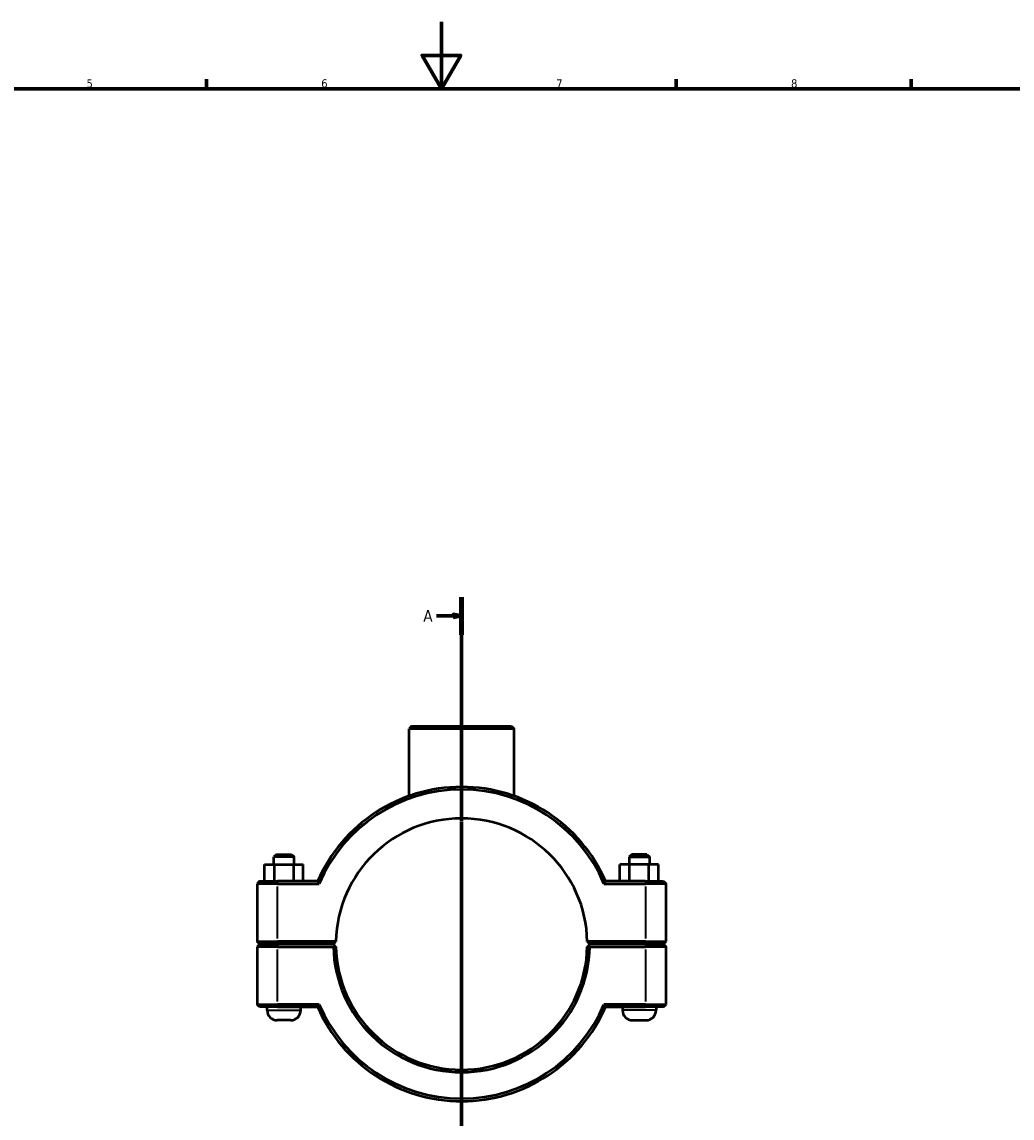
# Model space of a CAD drawing. Header units: millimetres. Extents: x 0 to 1136, y -16 to 1083.
# Tile 3 of 6: x 295 to 591, y 267 to 594. Entities that reach past the tile are written whole.
import ezdxf

# ---------------------------------------------------------------- set-up
doc = ezdxf.new("R2010")
doc.units = ezdxf.units.MM
doc.linetypes.add('CHAIN', pattern=[0.7087, 0.4724, -0.0591, 0.1181, -0.0591])
for name, color, linetype, lineweight in [('Border (ISO)', 7, 'Continuous', 70), ('Section Line (ISO)', 7, 'CHAIN', 70), ('Visible (ISO)', 7, 'Continuous', 50), ('Visible Narrow (ISO)', 7, 'Continuous', 35)]:
    doc.layers.add(name, color=color, linetype=linetype, lineweight=lineweight)
doc.styles.add('Label Text (ISO)', font='tahoma.ttf')
doc.styles.add('Note Text (ISO)', font='tahoma.ttf')

# ---------------------------------------------------------------- blocks, each defined once
blk = doc.blocks.new('Borders Default Border')
at = {"layer": 'Border (ISO)'}
for p, q in [((350.42, 574), (350.42, 576.9)), ((490.58, 574), (490.58, 576.9)), ((560.67, 574), (560.67, 576.9))]:
    blk.add_line(p, q, dxfattribs=at)
at = {"layer": 'Border (ISO)', "flags": 128}
for points in [[(420.5, 594), (420.5, 574), (414.73, 584), (426.27, 584), (420.5, 574)], [(20, 20), (20, 574), (821, 574), (821, 20), (20, 20)]]:
    blk.add_lwpolyline(points, dxfattribs=at)
at = {"layer": 'Border (ISO)', "color": 232, "true_color": 0xca0064, "char_height": 2.5, "attachment_point": 7, "style": 'Note Text (ISO)'}
for s, insert in [('5', (314.64, 574.35)), ('6', (384.66, 574.35)), ('7', (454.77, 574.4)), ('8', (524.81, 574.34))]:
    blk.add_mtext(s, dxfattribs=dict(at, insert=insert))
blk = doc.blocks.new('2dTransSection0')
at = {"layer": 'Section Line (ISO)', "linetype": 'CHAIN'}
blk.add_line((426.53, 422.36), (426.53, 92.05), dxfattribs=at)
at = {"layer": 'Section Line (ISO)', "linetype": 'Continuous', "lineweight": 140}
blk.add_line((426.53, 422.36), (426.53, 411.17), dxfattribs=at)
at = {"layer": 'Section Line (ISO)', "linetype": 'Continuous'}
for p, q in [((419.03, 416.76), (424.03, 416.76)), ((426.53, 416.76), (424.03, 417.26)), ((424.03, 417.26), (424.03, 416.26)), ((424.03, 416.76), (426.53, 416.76)), ((424.03, 416.26), (426.53, 416.76))]:
    blk.add_line(p, q, dxfattribs=at)
at = {"layer": 'Section Line (ISO)', "linetype": 'Continuous', "flags": 128}
blk.add_lwpolyline([(424.03, 416.26), (426.53, 416.76), (424.03, 417.26), (424.03, 416.26)], dxfattribs=at)
at = {"layer": 'Section Line (ISO)'}
blk.add_solid([(424.03, 416.26), (426.53, 416.76), (424.03, 417.26), (424.03, 416.26)], dxfattribs=at)
at = {"layer": 'Section Line (ISO)', "insert": (415.08, 415.01), "char_height": 3.5, "attachment_point": 7, "style": 'Label Text (ISO)'}
blk.add_mtext('A', dxfattribs=at)

msp = doc.modelspace()

# ---------------------------------------------------------------- linework, layer by layer
at = {"layer": 'Visible (ISO)'}
for p, q in [((411.6052, 383.8649), (410.8552, 383.1149)), ((442.2073, 383.1149), (410.8552, 383.1149)), ((410.8552, 363.041), (410.8552, 383.1149)), ((411.6052, 383.8649), (441.4573, 383.8649)), ((441.4573, 383.8649), (442.2073, 383.1149)), ((442.2073, 363.041), (442.2073, 383.1149)), ((371.2812, 345.6149), (370.5312, 344.8649)), ((376.5312, 344.8649), (370.5312, 344.8649)), ((370.5312, 342.6149), (370.5312, 344.8649)), ((371.2812, 345.6149), (375.7812, 345.6149)), ((375.7812, 345.6149), (376.5312, 344.8649)), ((376.5312, 342.6149), (376.5312, 344.8649)), ((477.2812, 345.6149), (476.5312, 344.8649)), ((476.5312, 344.8649), (482.5312, 344.8649)), ((476.5312, 344.8649), (476.5312, 342.6149)), ((481.7812, 345.6149), (477.2812, 345.6149)), ((481.7812, 345.6149), (482.5312, 344.8649)), ((482.5312, 344.8649), (482.5312, 342.6149)), ((367.7578, 342.6149), (370.6713, 342.6149)), ((367.7578, 337.6149), (367.7578, 342.6149)), ((370.6713, 342.6149), (376.4447, 342.6149)), ((370.6713, 337.6149), (370.6713, 342.6149)), ((376.4447, 342.6149), (379.3046, 342.6149)), ((376.4447, 337.6149), (376.4447, 342.6149)), ((379.3046, 337.6149), (379.3046, 342.6149)), ((476.6177, 342.6149), (473.7578, 342.6149)), ((473.7578, 337.6149), (473.7578, 342.6149)), ((476.6177, 337.6149), (476.6177, 342.6149)), ((482.3911, 342.6149), (476.6177, 342.6149)), ((482.3911, 337.6149), (482.3911, 342.6149)), ((485.3046, 342.6149), (482.3911, 342.6149)), ((485.3046, 337.6149), (485.3046, 342.6149)), ((366.2812, 337.6149), (365.5312, 336.8649)), ((371.6312, 336.8649), (365.5312, 336.8649)), ((365.5312, 336.8649), (365.5312, 319.6649)), ((366.2812, 337.6149), (371.6312, 337.6149)), ((383.5696, 337.6149), (371.6312, 337.6149)), ((371.6312, 336.8649), (384.0634, 336.8649)), ((468.999, 336.8649), (481.4312, 336.8649)), ((481.4312, 337.6149), (469.4929, 337.6149)), ((481.4312, 337.6149), (486.7812, 337.6149)), ((487.5312, 336.8649), (481.4312, 336.8649)), ((486.7812, 337.6149), (487.5312, 336.8649)), ((487.5312, 319.6649), (487.5312, 336.8649)), ((366.2812, 318.9149), (365.5312, 319.6649)), ((365.5312, 319.6649), (371.6312, 319.6649)), ((366.2812, 318.8149), (365.5312, 318.0649)), ((371.6312, 318.0649), (365.5312, 318.0649)), ((365.5312, 318.0649), (365.5312, 300.8649)), ((371.6312, 318.9149), (366.2812, 318.9149)), ((366.2812, 318.8149), (371.6312, 318.8149)), ((368.5312, 318.8149), (368.5312, 318.9149)), ((389.0398, 319.6649), (371.6312, 319.6649)), ((371.6312, 318.9149), (388.2813, 318.9149)), ((388.2813, 318.8149), (371.6312, 318.8149)), ((371.6312, 318.0649), (388.2896, 318.0649)), ((378.5312, 318.8149), (378.5312, 318.9149)), ((388.2813, 318.9149), (389.0398, 319.6648)), ((388.6596, 318.4408), (388.2813, 318.8149)), ((481.4312, 319.6649), (464.0227, 319.6649)), ((464.0227, 319.6648), (464.7812, 318.9149)), ((464.7812, 318.8149), (464.4029, 318.4408)), ((464.7729, 318.0649), (481.4312, 318.0649)), ((464.7812, 318.9149), (481.4312, 318.9149)), ((481.4312, 318.8149), (464.7812, 318.8149)), ((474.5312, 318.9149), (474.5312, 318.8149)), ((481.4312, 319.6649), (487.5312, 319.6649)), ((486.7812, 318.9149), (481.4312, 318.9149)), ((481.4312, 318.8149), (486.7812, 318.8149)), ((487.5312, 318.0649), (481.4312, 318.0649)), ((484.5312, 318.9149), (484.5312, 318.8149)), ((486.7812, 318.9149), (487.5312, 319.6649)), ((486.7812, 318.8149), (487.5312, 318.0649)), ((487.5312, 300.8649), (487.5312, 318.0649)), ((365.5312, 300.8649), (371.6312, 300.8649)), ((366.2812, 300.1149), (365.5312, 300.8649)), ((371.6312, 300.1149), (366.2812, 300.1149)), ((368.5312, 299.1149), (368.5312, 300.1149)), ((384.0634, 300.8649), (371.6312, 300.8649)), ((371.6312, 300.1149), (383.5696, 300.1149)), ((378.5312, 299.1149), (378.5312, 300.1149)), ((481.4312, 300.8649), (468.999, 300.8649)), ((469.4929, 300.1149), (481.4312, 300.1149)), ((474.5312, 300.1149), (474.5312, 299.1149)), ((481.4312, 300.8649), (487.5312, 300.8649)), ((486.7812, 300.1149), (481.4312, 300.1149)), ((484.5312, 300.1149), (484.5312, 299.1149)), ((486.7812, 300.1149), (487.5312, 300.8649)), ((375.5312, 296.1149), (371.5312, 296.1149)), ((477.5312, 296.1149), (481.5312, 296.1149))]:
    msp.add_line(p, q, dxfattribs=at)
for centre, radius, start, end in [((426.5312, 318.8649), 46.875, 23.578178, 156.421822), ((426.5312, 318.8649), 46.125, 22.969677, 157.030323), ((426.5312, 318.8649), 37.5, 1.222403, 178.777597), ((426.5312, 318.8649), 38.25, 181.19843, 358.80157), ((426.5312, 318.8649), 37.5, 178.777597, 178.777671), ((426.5312, 318.8649), 37.5, 181.222329, 358.777671), ((426.5312, 318.8649), 37.5, 1.222329, 1.222403), ((371.5312, 299.1149), 3, 180, 270), ((375.5312, 299.1149), 3, 270, 0), ((426.5312, 318.8649), 46.875, 203.578178, 336.421822), ((426.5312, 318.8649), 46.125, 202.969677, 337.030323), ((477.5312, 299.1149), 3, 180, 270), ((481.5312, 299.1149), 3, 270, 0)]:
    msp.add_arc(centre, radius, start, end, dxfattribs=at)
for points, degree in [([(384.0634, 336.8649), (383.898, 337.1146), (383.7334, 337.3646), (383.5696, 337.6149)], 3), ([(468.999, 336.8649), (469.1644, 337.1146), (469.329, 337.3646), (469.4929, 337.6149)], 3), ([(388.2896, 318.0649), (388.4746, 318.2538), (388.6596, 318.4408)], 2), ([(464.4029, 318.4408), (464.5879, 318.2538), (464.7729, 318.0649)], 2), ([(384.0634, 300.8649), (383.898, 300.6151), (383.7334, 300.3651), (383.5696, 300.1149)], 3), ([(468.999, 300.8649), (469.1644, 300.6151), (469.329, 300.3651), (469.4929, 300.1149)], 3)]:
    msp.add_open_spline(points, degree=degree, dxfattribs=at)
for points, weights in [([(389.0398, 318.0649), (388.8506, 318.2519), (388.6596, 318.4408)], [1.01164078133, 1.00874236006, 1.00580163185]), ([(464.4029, 318.4408), (464.2118, 318.2519), (464.0227, 318.0649)], [1.00580163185, 1.00874236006, 1.01164078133])]:
    msp.add_rational_spline(points, weights, degree=2, dxfattribs=at)
at = {"layer": 'Visible Narrow (ISO)'}
for p, q in [((371.6312, 337.5774), (371.6312, 336.9024)), ((481.4312, 337.5774), (481.4312, 336.9024)), ((371.6312, 320.5249), (371.6312, 336.0049)), ((481.4312, 336.0049), (481.4312, 320.5249)), ((371.6312, 318.9524), (371.6312, 319.6274)), ((371.6312, 318.7774), (371.6312, 318.1024)), ((481.4312, 318.9524), (481.4312, 319.6274)), ((481.4312, 318.7774), (481.4312, 318.1024)), ((371.6312, 301.7249), (371.6312, 317.2049)), ((481.4312, 317.2049), (481.4312, 301.7249)), ((368.5928, 299.1149), (378.4697, 299.1149)), ((371.6312, 300.1524), (371.6312, 300.8274)), ((484.4697, 299.1149), (474.5928, 299.1149)), ((481.4312, 300.1524), (481.4312, 300.8274))]:
    msp.add_line(p, q, dxfattribs=at)

# ---------------------------------------------------------------- block references
msp.add_blockref('Borders Default Border', (0, 0))
at = {"layer": 'Section Line (ISO)'}
msp.add_blockref('2dTransSection0', (0, 0), dxfattribs=at)

doc.saveas('drawing.dxf')
